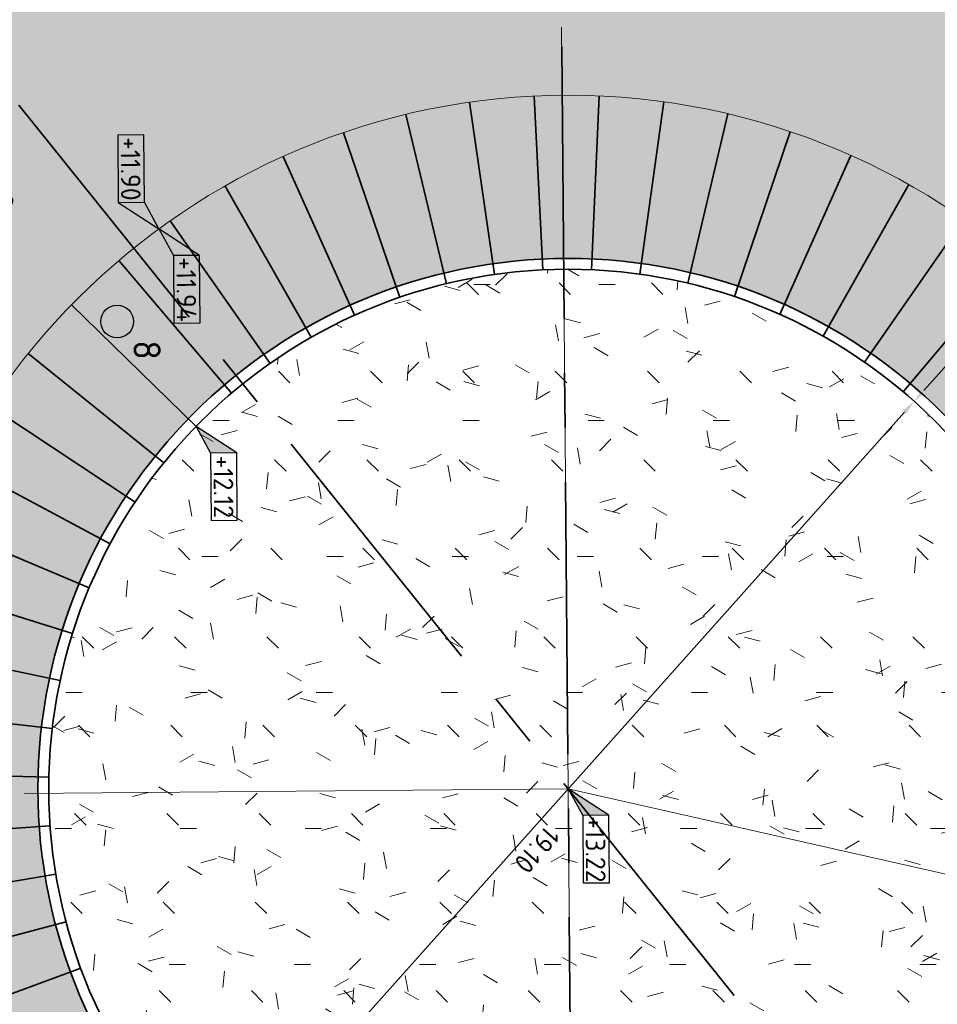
# Model space of a CAD drawing. Header units: metres. Extents: x 233373 to 233535, y 554162 to 554421.
# Tile 14 of 17: x 233421 to 233438, y 554234 to 554252. Entities that reach past the tile are written whole.
import ezdxf
from ezdxf.enums import TextEntityAlignment as Align

# ---------------------------------------------------------------- set-up
doc = ezdxf.new("R2010")
doc.units = ezdxf.units.M
doc.linetypes.add('Xref_Ontwerp nieuwe situatie$0$AM-AS', pattern=[16, 10, -2, 2, -2])
doc.linetypes.add('XX-CENTER', pattern=[8, 5, -1, 1, -1])
doc.layers.get('Defpoints').update_dxf_attribs({"color": 241})
for name, color, linetype, lineweight, true_color in [('N-WE-GR-GRAS-A', 7, 'Continuous', 5, 0x99cc00), ('N-WE-MO-ONDERZOEK_BORING-SD', 30, 'Continuous', 25, 0xff7f00), ('N-WE-VH-VERHARDING_ASFALT_HOOFDRIJBAAN-A', 7, 'Continuous', 5, 0xc7c7c7), ('N-WE-VH-VERHARDING_COBBLESTONE-A', 7, 'Continuous', 18, 0xffccd9)]:
    doc.layers.add(name, color=color, linetype=linetype, lineweight=lineweight, true_color=true_color)
for name, color, linetype, lineweight in [('N-WE-VH-KANTOPSLUITING_ACHTERKANTBAND-G', 7, 'Continuous', 35), ('N-WE-VH-KANTOPSLUITING_ELEMENT-G', 7, 'Continuous', 35), ('N-WE-VH-KANTOPSLUITING_VOORKANTBAND-G', 7, 'Continuous', 18), ('X-XX-AL-AANPIJLING-G', 7, 'Continuous', 18), ('X-XX-AL-AANPIJLING-M', 7, 'Continuous', 18), ('X-XX-AL-HOOGTELABEL_KANTOPSLUITING-S', 7, 'Continuous', 25), ('X-XX-AL-M', 7, 'Continuous', 18), ('X-XX-AL-VERWIJZING_DOORSNEDE_DWP-G', 7, 'XX-CENTER', 35)]:
    doc.layers.add(name, color=color, linetype=linetype, lineweight=lineweight)
doc.layers.add('N1-WE-AM-AS_WEG-G', color=1, linetype='Xref_Ontwerp nieuwe situatie$0$AM-AS', lineweight=18, plot=False)
doc.styles.add('NLCS-ISO', font='NLCS-ISO.ttf')
doc.styles.add('NLCS-ISO-ANNOTATIEF-T18', font='NLCS-ISO.ttf', dxfattribs={"height": 1.8})
doc.styles.add('NLCS-ISO-ANNOTATIEF-T25', font='NLCS-ISO.ttf', dxfattribs={"height": 2.5})
doc.styles.add('Xref_Ontwerp nieuwe situatie$0$NLCS-ISO', font='NLCS-ISO.ttf')
doc.dimstyles.new('NLCS-ANNOTATIEF-T18-PIJL-A', dxfattribs={"dimtxt": 1.8, "dimasz": 1.35, "dimexe": 2, "dimexo": 2, "dimgap": 0.7, "dimtad": 1, "dimlfac": -1, "dimzin": 0, "dimdsep": 46, "dimtxsty": 'NLCS-ISO-ANNOTATIEF-T18', "dimcen": 0, "dimdle": 2, "dimclrd": 256, "dimclre": 256, "dimclrt": 256, "dimazin": 0, "dimtfac": 1, "dimtofl": 0, "dimtmove": 0, "dimatfit": 3, "dimfxl": 1, "dimtfillclr": 256, "dimtolj": 1, "dimtzin": 0, "dimlwd": 13, "dimlwe": 18, "dimarcsym": 0})
doc.dimstyles.new('NLCS-ANNOTATIEF-T25-PIJL_L2_H3', dxfattribs={"dimtxt": 2.5, "dimasz": 2.5, "dimexe": 2, "dimexo": 2, "dimgap": 0.7, "dimtad": 1, "dimzin": 0, "dimdsep": 46, "dimtxsty": 'NLCS-ISO-ANNOTATIEF-T25', "dimcen": 0, "dimdle": 2, "dimclrd": 256, "dimclre": 256, "dimclrt": 256, "dimadec": 3, "dimazin": 0, "dimtfac": 1, "dimtdec": 3, "dimtofl": 0, "dimtmove": 0, "dimatfit": 3, "dimfxl": 2, "dimfxlon": 1, "dimtfillclr": 256, "dimtolj": 1, "dimtzin": 0, "dimlwd": -1, "dimlwe": -1, "dimarcsym": 0})
pattern_1 = [(0, (0, 0), (2.5, 2.5), [0.3, -2]), (45, (1, 0.5), (-0.2828427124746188, 4.666904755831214), [0.3, -2]), (29.99999999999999, (0.2, 0.3), (0.5686533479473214, 3.215063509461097), [0.3, -2]), (15, (0.8, 1.2), (0.9640675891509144, 1.811235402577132), [0.3, -2]), (135, (0.4, 5), (-0.07071067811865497, -1.626345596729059), [0.3, -2]), (150, (3, 1), (0.5392304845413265, -1.466025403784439), [0.3, -2]), (165, (0.6000000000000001, 0.1), (0.358630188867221, -1.752536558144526), [0.3, -2]), (85, (1, 1), (-2.18169349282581, 2.600041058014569), [0.3, -2]), (99.99999999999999, (0, 0), (-2.780294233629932, 1.946782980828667), [0.3, -2])]

# ---------------------------------------------------------------- blocks, each defined once
blk = doc.blocks.new('SAL-HOOGTELABEL_KANTOPSLUITING_02-SO')
for p, q in [((2.460741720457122, 3.713202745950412), (0, 0)), ((2.460741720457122, 3.713202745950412), (2.460741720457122, 1.312415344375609)), ((8.664244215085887, 3.713202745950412), (2.460741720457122, 3.713202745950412)), ((8.664244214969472, 1.312415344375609), (8.664244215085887, 3.713202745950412)), ((0, 0), (2.460741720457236, 1.312415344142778)), ((2.460741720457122, 1.312415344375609), (8.664244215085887, 1.312415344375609))]:
    blk.add_line(p, q)
blk.add_solid([(2.460741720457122, 3.713202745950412), (0, 0), (2.460741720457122, 1.312415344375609)])
at = {"style": 'Xref_Ontwerp nieuwe situatie$0$NLCS-ISO'}
blk.add_attdef('...', text='', height=1.8, dxfattribs=at).set_placement((5.582316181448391, 2.472649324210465), align=Align.MIDDLE)
blk = doc.blocks.new('SAL-HOOGTELABEL_KANTOPSLUITING_03-SO')
for p, q in [((0, -2.328306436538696e-10), (-2.460741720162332, -1.312415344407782)), ((-2.460741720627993, -3.713202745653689), (0, -2.328306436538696e-10)), ((-8.664244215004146, -1.312415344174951), (-8.664244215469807, -3.71320274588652)), ((-2.460741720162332, -1.312415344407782), (-8.664244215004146, -1.312415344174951)), ((-2.460741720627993, -3.713202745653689), (-2.460741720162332, -1.312415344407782)), ((-8.664244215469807, -3.71320274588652), (-2.460741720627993, -3.713202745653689))]:
    blk.add_line(p, q)
blk.add_solid([(-2.460741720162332, -1.312415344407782), (0, -2.328306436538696e-10), (-2.460741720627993, -3.713202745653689)])
at = {"style": 'Xref_Ontwerp nieuwe situatie$0$NLCS-ISO'}
blk.add_attdef('...', text='', height=1.8, dxfattribs=at).set_placement((-5.542669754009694, -2.552968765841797), align=Align.MIDDLE)
blk = doc.blocks.new('*D50')
at = {"layer": 'Defpoints', "color": 0, "transparency": 16777216}
for p in [(233431.4371025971, 554238.2287768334), (233437.639648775, 554227.0891663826)]:
    blk.add_point(p, dxfattribs=at)
at = {"layer": 'X-XX-AL-AANPIJLING-G', "lineweight": 13, "transparency": 16777216}
blk.add_line((233438.6515151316, 554225.2718809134), (233437.7709968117, 554226.8532687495), dxfattribs=at)
at = {"layer": 'X-XX-AL-AANPIJLING-G', "transparency": 16777216}
blk.add_solid([(233437.8103130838, 554226.875160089), (233437.7316805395, 554226.8313774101), (233437.639648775, 554227.0891663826)], dxfattribs=at)
at = {"layer": 'X-XX-AL-AANPIJLING-G', "transparency": 16777216, "insert": (233438.5565123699, 554226.1002977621), "char_height": 0.36, "attachment_point": 5, "rotation": 299.10910385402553, "style": 'NLCS-ISO-ANNOTATIEF-T18'}
blk.add_mtext('\\A1;R12.75', dxfattribs=at)
blk = doc.blocks.new('*D51')
at = {"layer": 'Defpoints', "color": 0, "transparency": 16777216}
for p in [(233431.4371025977, 554238.228776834), (233436.1802289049, 554229.7102527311)]:
    blk.add_point(p, dxfattribs=at)
at = {"layer": 'X-XX-AL-AANPIJLING-G', "lineweight": 13, "transparency": 16777216}
blk.add_line((233437.1045304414, 554228.0502326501), (233436.311577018, 554229.4743551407), dxfattribs=at)
at = {"layer": 'X-XX-AL-AANPIJLING-G', "transparency": 16777216}
blk.add_solid([(233436.3508932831, 554229.4962464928), (233436.2722607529, 554229.4524637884), (233436.1802289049, 554229.7102527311)], dxfattribs=at)
at = {"layer": 'X-XX-AL-AANPIJLING-G', "transparency": 16777216, "insert": (233437.0533101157, 554228.8000169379), "char_height": 0.36, "attachment_point": 5, "rotation": 299.1091224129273, "style": 'NLCS-ISO-ANNOTATIEF-T18'}
blk.add_mtext('\\A1;R9.75', dxfattribs=at)
blk = doc.blocks.new('*D63')
at = {"layer": 'Defpoints', "color": 0, "transparency": 16777216}
for p in [(233431.437102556, 554238.2287781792), (233442.0666862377, 554223.702527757)]:
    blk.add_point(p, dxfattribs=at)
at = {"layer": 'X-XX-AL-AANPIJLING-G', "lineweight": 13, "transparency": 16777216}
blk.add_line((233440.8383787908, 554225.3811166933), (233441.9072424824, 554223.920421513), dxfattribs=at)
at = {"layer": 'X-XX-AL-AANPIJLING-G', "transparency": 16777216}
blk.add_solid([(233441.9435581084, 554223.9469954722), (233441.8709268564, 554223.8938475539), (233442.0666862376, 554223.7025277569)], dxfattribs=at)
at = {"layer": 'X-XX-AL-AANPIJLING-G', "transparency": 16777216, "insert": (233441.5513332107, 554224.9486863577), "char_height": 0.36, "attachment_point": 5, "rotation": 306.1947998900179, "style": 'NLCS-ISO-ANNOTATIEF-T18'}
blk.add_mtext('\\A1;R18.00', dxfattribs=at)
blk = doc.blocks.new('*D66')
at = {"layer": 'Defpoints', "color": 0, "transparency": 16777216}
for p in [(233437.7982665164, 554245.3518458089), (233437.7982665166, 554245.3518458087), (233425.0759385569, 554231.105710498)]:
    blk.add_point(p, dxfattribs=at)
at = {"layer": 'X-XX-AL-AANPIJLING-M', "lineweight": 13, "transparency": 16777216}
blk.add_line((233425.2557829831, 554231.3070956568), (233437.6184220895, 554245.1504606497), dxfattribs=at)
at = {"layer": 'X-XX-AL-AANPIJLING-M', "transparency": 16777216}
for points in [[(233437.6519862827, 554245.1204865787), (233437.5848578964, 554245.1804347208), (233437.7982665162, 554245.3518458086)], [(233425.2893471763, 554231.2771215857), (233425.22221879, 554231.337069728), (233425.0759385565, 554231.1057104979)]]:
    blk.add_solid(points, dxfattribs=at)
at = {"layer": 'X-XX-AL-AANPIJLING-M', "transparency": 16777216, "insert": (233430.8635761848, 554237.1061428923), "char_height": 0.36, "attachment_point": 5, "rotation": 228.23396231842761, "style": 'NLCS-ISO-ANNOTATIEF-T18'}
blk.add_mtext('\\A1;19.10', dxfattribs=at)
blk = doc.blocks.new('*D67')
at = {"layer": 'Defpoints', "color": 0, "transparency": 16777216}
for p in [(233439.9297560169, 554247.7386328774), (233439.9297560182, 554247.7386328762), (233437.7982665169, 554245.3518458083)]:
    blk.add_point(p, dxfattribs=at)
at = {"layer": 'X-XX-AL-AANPIJLING-M', "lineweight": 13, "transparency": 16777216}
blk.add_line((233437.9781109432, 554245.553230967), (233439.7499115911, 554247.5372477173), dxfattribs=at)
at = {"layer": 'X-XX-AL-AANPIJLING-M', "transparency": 16777216}
for points in [[(233439.7834757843, 554247.5072736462), (233439.716347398, 554247.5672217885), (233439.9297560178, 554247.7386328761)], [(233438.0116751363, 554245.5232568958), (233437.94454675, 554245.5832050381), (233437.7982665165, 554245.3518458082)]]:
    blk.add_solid(points, dxfattribs=at)
at = {"layer": 'X-XX-AL-AANPIJLING-M', "transparency": 16777216, "insert": (233439.102689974, 554246.3320903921), "char_height": 0.36, "attachment_point": 5, "rotation": 228.23396231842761, "style": 'NLCS-ISO-ANNOTATIEF-T18'}
blk.add_mtext('\\A1;3.20', dxfattribs=at)
blk = doc.blocks.new('*U14')
at = {"layer": 'N-WE-VH-KANTOPSLUITING_ELEMENT-G', "ltscale": 0.2}
blk.add_line((9.549999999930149, -9.54998258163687), (12.75, -9.549982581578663), dxfattribs=at)
blk = doc.blocks.new('*U15')
at = {"layer": 'N-WE-VH-KANTOPSLUITING_ELEMENT-G', "color": 0, "linetype": 'ByBlock', "lineweight": -2, "transparency": 16777216}
for p, rotation in [((233421.9840625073, 554236.8712344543), 98.17265704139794), ((233421.8985007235, 554237.7618062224), 92.8030525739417), ((233421.896654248, 554238.6564768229), 87.43344810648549), ((233421.9785392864, 554239.5473941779), 82.0638436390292), ((233422.1525886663, 554235.9925776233), 103.5422615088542), ((233422.1434371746, 554240.4267391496), 76.69423917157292), ((233422.3899006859, 554241.2867941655), 71.32463470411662), ((233422.4026001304, 554235.1335472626), 108.9118659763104), ((233422.7319026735, 554234.3016826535), 114.2814704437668), ((233422.7157667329, 554242.1200109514), 65.9550302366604), ((233423.1376061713, 554233.5042846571), 119.651074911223), ((233423.1181753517, 554242.9190767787), 60.58542576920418), ((233423.5935948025, 554243.6769786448), 55.21582130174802), ((233423.6161499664, 554232.7483516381), 125.0206793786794), ((233424.1378525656, 554244.3870648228), 49.84621683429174), ((233424.1633341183, 554232.0405180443), 130.3902838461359), ((233424.7743562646, 554231.386996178), 135.7598883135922), ((233425.4438537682, 554230.7935216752), 141.1294927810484), ((233426.1659507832, 554230.2653031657), 146.4990972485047), ((233426.934309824, 554229.8069765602), 151.8687017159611), ((233427.7421873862, 554229.422564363), 157.2383061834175), ((233428.582493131, 554229.1154403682), 162.6079106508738), ((233429.4478521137, 554228.8883000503), 167.9775151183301), ((233430.3306695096, 554228.7431369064), 173.3471195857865), ((233431.2231972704, 554228.6812249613), 178.7167240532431), ((233432.1176021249, 554228.7031075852), 184.0863285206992), ((233433.0060343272, 554228.8085927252), 189.4559329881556), ((233433.8806965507, 554228.9967545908), 194.825537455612), ((233434.7339123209, 554229.265941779), 200.1951419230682)]:
    blk.add_blockref('*U14', p, dxfattribs=dict(at, rotation=rotation))
blk = doc.blocks.new('SMO-BODEM_BORING-SO')
h = blk.add_hatch(color=256)
edge = h.paths.add_edge_path()
edge.add_arc((0, 0), 1.501469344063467, 0, 360)
at = {"color": 0, "linetype": 'Continuous'}
blk.add_circle((0, 0), 1.501469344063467, dxfattribs=at)
at = {"style": 'NLCS-ISO'}
blk.add_attdef('NR', (1.724038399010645, 1.494310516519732), '', height=2.5, dxfattribs=at)
blk = doc.blocks.new('*D36')
at = {"layer": 'Defpoints', "color": 0, "transparency": 16777216}
for p in [(233418.5554652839, 554250.8011057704), (233431.4371025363, 554238.2287781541)]:
    blk.add_point(p, dxfattribs=at)
at = {"layer": 'X-XX-AL-M', "transparency": 16777216}
blk.add_line((233420.9743505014, 554248.440302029), (233418.9132885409, 554250.4518744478), dxfattribs=at)
blk.add_solid([(233418.9714937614, 554250.5115116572), (233418.8550833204, 554250.3922372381), (233418.5554652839, 554250.8011057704)], dxfattribs=at)
at = {"layer": 'X-XX-AL-M', "transparency": 16777216, "insert": (233420.3951315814, 554249.5505747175), "char_height": 0.5, "attachment_point": 5, "rotation": 315.69620841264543, "style": 'NLCS-ISO-ANNOTATIEF-T25'}
blk.add_mtext('\\A1;R=18.00', dxfattribs=at)

msp = doc.modelspace()

# ---------------------------------------------------------------- hatches: boundary and pattern name
at = {"layer": 'N-WE-GR-GRAS-A'}
h = msp.add_hatch(dxfattribs=at)
h.set_pattern_fill('AGR-GRAS_01', color=256, scale=0.1, pattern_type=2)
h.set_pattern_definition(pattern_1)
edge = h.paths.add_edge_path()
edge.add_line((233424.9388623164, 554262.5410664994), (233424.9303061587, 554263.5410298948))
edge.add_line((233424.9303061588, 554263.5410298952), (233425.7202772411, 554263.5477892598))
edge.add_line((233425.7202772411, 554263.5477892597), (233425.6874814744, 554267.3806505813))
edge.add_line((233425.6874814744, 554267.3806505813), (233425.6849146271, 554267.6806395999))
edge.add_line((233425.684914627, 554267.6806395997), (233425.6360654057, 554273.3896780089))
edge.add_arc((233525.6324049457, 554274.2452937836), 99.99999999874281, 174.7795743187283, 180.4902377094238, ccw=False)
edge.add_line((233426.0472024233, 554283.3440540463), (233426.9258540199, 554292.9608254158))
edge.add_arc((233327.3406514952, 554302.0595856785), 100.0000000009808, 354.7795743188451, 360.3595577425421)
edge.add_line((233427.3386824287, 554302.6871282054), (233427.2984975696, 554309.0905297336))
edge.add_line((233427.2984975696, 554309.0905297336), (233422.6111318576, 554309.0611139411))
edge.add_line((233422.6111318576, 554309.0611139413), (233422.6165077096, 554297.3821639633))
edge.add_line((233422.6165077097, 554297.3821639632), (233422.3248455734, 554287.0322430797))
edge.add_line((233422.3248455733, 554287.0322430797), (233421.142538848, 554277.7108655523))
edge.add_line((233421.1425388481, 554277.7108655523), (233420.2591423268, 554272.2491907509))
edge.add_line((233420.2591423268, 554272.2491907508), (233419.8205365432, 554269.537472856))
edge.add_arc((233405.0129786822, 554271.9325156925), 14.99999999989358, 308.794621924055, 350.81228535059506, ccw=False)
edge.add_line((233414.4109385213, 554260.2415640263), (233411.3622034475, 554257.7907892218))
edge.add_line((233411.3622034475, 554257.7907892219), (233407.8549179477, 554254.9714012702))
edge.add_arc((233415.373285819, 554245.6186399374), 11.99999999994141, 128.7946219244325, 180.4902377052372)
edge.add_line((233403.3737250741, 554245.5159660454), (233403.380013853, 554244.7809929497))
edge.add_line((233403.380013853, 554244.7809929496), (233403.605005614, 554244.7829180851))
edge.add_line((233403.605005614, 554244.7829180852), (233405.9257560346, 554244.802775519))
edge.add_arc((233405.8041730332, 554259.0122553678), 14.21000000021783, 270.4902377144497, 320.9644589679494)
edge.add_arc((233431.4371025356, 554238.2287781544), 18.78999999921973, 126.17553146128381, 140.9644589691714, ccw=False)
edge.add_arc((233413.7292726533, 554262.4451519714), 11.21000000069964, 306.1755314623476, 360.4902377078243)
h = msp.add_hatch(dxfattribs=at)
h.set_pattern_fill('AGR-GRAS_01', color=256, scale=0.1, pattern_type=2)
h.set_pattern_definition(pattern_1)
edge = h.paths.add_edge_path()
edge.add_line((233424.9388623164, 554262.5410664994), (233424.9303061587, 554263.5410298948))
edge.add_line((233424.9303061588, 554263.5410298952), (233425.7202772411, 554263.5477892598))
edge.add_line((233425.7202772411, 554263.5477892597), (233425.6874814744, 554267.3806505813))
edge.add_line((233425.6874814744, 554267.3806505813), (233425.6849146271, 554267.6806395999))
edge.add_line((233425.684914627, 554267.6806395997), (233425.6360654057, 554273.3896780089))
edge.add_arc((233525.6324049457, 554274.2452937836), 99.99999999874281, 174.7795743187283, 180.4902377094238, ccw=False)
edge.add_line((233426.0472024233, 554283.3440540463), (233426.9258540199, 554292.9608254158))
edge.add_arc((233327.3406514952, 554302.0595856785), 100.0000000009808, 354.7795743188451, 360.3595577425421)
edge.add_line((233427.3386824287, 554302.6871282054), (233427.2984975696, 554309.0905297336))
edge.add_line((233427.2984975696, 554309.0905297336), (233422.6111318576, 554309.0611139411))
edge.add_line((233422.6111318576, 554309.0611139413), (233422.6165077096, 554297.3821639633))
edge.add_line((233422.6165077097, 554297.3821639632), (233422.3248455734, 554287.0322430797))
edge.add_line((233422.3248455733, 554287.0322430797), (233421.142538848, 554277.7108655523))
edge.add_line((233421.1425388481, 554277.7108655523), (233420.2591423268, 554272.2491907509))
edge.add_line((233420.2591423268, 554272.2491907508), (233419.8205365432, 554269.537472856))
edge.add_arc((233405.0129786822, 554271.9325156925), 14.99999999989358, 308.794621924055, 350.81228535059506, ccw=False)
edge.add_line((233414.4109385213, 554260.2415640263), (233411.3622034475, 554257.7907892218))
edge.add_line((233411.3622034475, 554257.7907892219), (233407.8549179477, 554254.9714012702))
edge.add_arc((233415.373285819, 554245.6186399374), 11.99999999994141, 128.7946219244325, 180.4902377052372)
edge.add_line((233403.3737250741, 554245.5159660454), (233403.380013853, 554244.7809929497))
edge.add_line((233403.380013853, 554244.7809929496), (233403.605005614, 554244.7829180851))
edge.add_line((233403.605005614, 554244.7829180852), (233405.9257560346, 554244.802775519))
edge.add_arc((233405.8041730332, 554259.0122553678), 14.21000000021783, 270.4902377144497, 320.9644589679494)
edge.add_arc((233431.4371025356, 554238.2287781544), 18.78999999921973, 126.17553146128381, 140.9644589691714, ccw=False)
edge.add_arc((233413.7292726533, 554262.4451519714), 11.21000000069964, 306.1755314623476, 360.4902377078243)
h = msp.add_hatch(dxfattribs=at)
h.set_pattern_fill('AGR-GRAS_01', color=256, scale=0.1, pattern_type=2)
h.set_pattern_definition(pattern_1)
edge = h.paths.add_edge_path()
edge.add_arc((233431.4371025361, 554238.2287781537), 9.55, 0, 360)
h = msp.add_hatch(dxfattribs=at)
h.set_pattern_fill('AGR-GRAS_01', color=256, scale=0.1, pattern_type=2)
h.set_pattern_definition(pattern_1)
edge = h.paths.add_edge_path()
edge.add_arc((233431.4371025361, 554238.2287781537), 9.55, 0, 360)
at = {"layer": 'N-WE-VH-VERHARDING_ASFALT_HOOFDRIJBAAN-A'}
h = msp.add_hatch(color=256, dxfattribs=at)
h.dxf.hatch_style = 1
edge = h.paths.add_edge_path(flags=16)
edge.add_arc((233431.4371208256, 554238.2245143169), 12.75000000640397, 89.9999770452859, 90.49020252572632, ccw=False)
edge.add_arc((233431.4371208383, 554238.2245143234), 12.7499999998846, -12.71785530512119, 89.99997710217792, ccw=False)
edge.add_arc((233431.4371208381, 554238.2245143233), 12.75000000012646, 270.490315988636, 347.2821446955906, ccw=False)
edge.add_arc((233431.4371208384, 554238.2245143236), 12.75000000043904, 180.4870419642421, 270.4903159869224, ccw=False)
edge.add_arc((233431.4371208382, 554238.2245143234), 12.75000000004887, 90.49020258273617, 180.487041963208, ccw=False)
edge = h.paths.add_edge_path()
edge.add_arc((233431.7494380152, 554201.72585054), 1.499999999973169, 180.4902377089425, 360.4902377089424)
edge.add_line((233433.2493831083, 554201.7386847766), (233433.1039284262, 554218.7380624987))
edge.add_arc((233432.6039467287, 554218.73378442), 0.4999999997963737, 0.4902377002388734, 90.49023774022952)
edge.add_line((233432.5996686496, 554219.2337661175), (233430.5997418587, 554219.2166538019))
edge.add_arc((233430.6040199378, 554218.716672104), 0.5000000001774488, 90.49023773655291, 180.490237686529)
edge.add_line((233430.10403824, 554218.7123940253), (233430.2494929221, 554201.7130163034))
edge = h.paths.add_edge_path()
edge.add_arc((233430.2703242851, 554257.7152444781), 0.4999999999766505, 180.4902026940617, 270.4902377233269)
edge.add_line((233430.2746023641, 554257.2152627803), (233432.2745346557, 554257.232375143))
edge.add_arc((233432.2702565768, 554257.7323568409), 0.5000000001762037, 270.4902377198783, 360.4902376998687)
edge.add_line((233432.7702382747, 554257.7366349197), (233432.6932328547, 554266.7363054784))
edge.add_arc((233431.1932877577, 554266.7234717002), 1.5000000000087, 0.4902201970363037, 180.4902201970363)
edge.add_line((233429.6933426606, 554266.710637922), (233429.7703425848, 554257.7109667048))
edge = h.paths.add_edge_path()
edge.add_arc((233452.7221481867, 554263.4425160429), 15.14999999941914, 200.253207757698, 229.8342624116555)
edge.add_arc((233431.4371208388, 554238.2245143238), 17.84999999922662, 17.282144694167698, 49.834262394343, ccw=False)
edge.add_arc((233460.0827235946, 554247.1368340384), 12.14999999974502, 197.2821447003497, 257.1777921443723)
edge.add_line((233457.3863172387, 554235.2898136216), (233457.3863127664, 554235.2897939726))
edge.add_line((233457.3863127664, 554235.2897939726), (233460.02007095, 554234.6953884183))
edge.add_line((233460.02007095, 554234.6953884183), (233458.7652147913, 554229.1352323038))
edge.add_line((233458.7652147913, 554229.1352323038), (233457.7897488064, 554229.355382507))
edge.add_arc((233454.4544732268, 554214.5770728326), 15.1500000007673, 77.28214469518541, 127.9595998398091)
edge.add_line((233445.1356221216, 554226.5220095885), (233445.1252063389, 554226.5353605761))
edge.add_arc((233431.4371282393, 554238.2245079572), 17.99999023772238, 319.2274101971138, 319.5038140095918, ccw=False)
edge.add_arc((233454.4544732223, 554214.5770728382), 15.14999999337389, 128.2815158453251, 134.2264135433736)
edge.add_arc((233431.4371208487, 554238.2245143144), 17.84999998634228, 306.1756133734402, 314.2264135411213, ccw=False)
edge.add_arc((233449.1449853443, 554214.0081658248), 12.14999999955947, 126.1756133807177, 180.4902377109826)
edge.add_line((233436.9954300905, 554213.9042085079), (233437.0039862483, 554212.9042451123))
edge.add_line((233437.0039862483, 554212.9042451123), (233437.1539807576, 554212.9055285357))
edge.add_line((233437.1539807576, 554212.9055285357), (233437.2253777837, 554204.5613143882))
edge.add_arc((233337.2290382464, 554203.7056986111), 99.99999999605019, -5.22035542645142, 0.4902377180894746, ccw=False)
edge.add_line((233436.8142519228, 554194.6070604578), (233435.8942052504, 554184.5370870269))
edge.add_arc((233535.4794189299, 554175.4384488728), 99.99999999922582, 174.779644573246, 180.7881553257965)
edge.add_line((233435.4888800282, 554174.0629017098), (233435.5180198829, 554171.9446829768))
edge.add_line((233435.5180198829, 554171.9446829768), (233435.5643706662, 554170.1920369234))
edge.add_line((233435.5643706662, 554170.1920369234), (233428.465328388, 554170.0042944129))
edge.add_arc((233328.4687045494, 554169.1825736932), 100.0000000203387, 0.4708165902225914, 6.20083084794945)
edge.add_line((233427.8836443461, 554179.9839508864), (233426.307418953, 554194.4913928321))
edge.add_arc((233525.7223587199, 554205.2927700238), 99.9999999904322, 180.4902377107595, 186.2008308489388, ccw=False)
edge.add_line((233425.7260191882, 554204.4371542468), (233425.6637183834, 554211.7182874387))
edge.add_line((233425.6637183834, 554211.7182874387), (233425.8137128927, 554211.7195708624))
edge.add_line((233425.8137128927, 554211.7195708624), (233425.8051567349, 554212.7195342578))
edge.add_arc((233410.6557112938, 554212.5899084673), 15.15000000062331, 0.490237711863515, 44.59997310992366)
edge.add_line((233421.4429108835, 554223.227522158), (233416.2833425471, 554228.5104521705))
edge.add_arc((233407.5904660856, 554220.0218481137), 12.15000000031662, 44.31883662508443, 90.49069668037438)
edge.add_line((233407.4864114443, 554232.1714025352), (233403.4883492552, 554232.1371932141))
edge.add_line((233403.4883492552, 554232.1371932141), (233403.4896326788, 554231.9871987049))
edge.add_line((233403.4896326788, 554231.9871987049), (233399.4896022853, 554231.9530841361))
edge.add_line((233399.4896022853, 554231.9530841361), (233392.9898122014, 554231.8974688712))
edge.add_line((233392.9898122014, 554231.8974688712), (233392.4899308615, 554231.8931857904))
edge.add_line((233392.4899308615, 554231.8931857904), (233392.451381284, 554236.3929149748))
edge.add_line((233392.451381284, 554236.3929149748), (233411.9506515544, 554236.559759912))
edge.add_arc((233411.9463734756, 554237.0597416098), 0.5000000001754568, 270.4902377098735, 360.4902377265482)
edge.add_line((233412.4463551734, 554237.0640196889), (233412.4292428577, 554239.0639464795))
edge.add_arc((233411.9292611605, 554239.0596684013), 0.499999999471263, 0.490237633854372, 90.49023775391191)
edge.add_line((233411.9249830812, 554239.5596500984), (233392.425680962, 554239.3928048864))
edge.add_line((233392.425680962, 554239.3928048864), (233392.3871296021, 554243.892742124))
edge.add_line((233392.3871296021, 554243.892742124), (233392.8871749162, 554243.8970299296))
edge.add_line((233392.8871749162, 554243.8970299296), (233399.3869369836, 554243.9526449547))
edge.add_line((233399.3869369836, 554243.9526449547), (233403.3867915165, 554243.9867580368))
edge.add_line((233403.3867915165, 554243.9867580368), (233403.3880749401, 554243.8367635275))
edge.add_line((233403.3880749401, 554243.8367635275), (233405.9338171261, 554243.8585460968))
edge.add_arc((233405.804191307, 554259.0079915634), 15.15000003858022, 270.4902377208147, 320.8063904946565)
edge.add_line((233417.5456682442, 554249.4340571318), (233417.5457508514, 554249.4339897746))
edge.add_arc((233431.4371208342, 554238.2245143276), 17.84999999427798, 126.1755314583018, 141.0986188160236, ccw=False)
edge.add_arc((233413.7292909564, 554262.4408881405), 12.14999999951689, 306.1755314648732, 360.4902377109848)
edge.add_line((233425.8788462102, 554262.5448454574), (233425.8702900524, 554263.544808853))
edge.add_line((233425.8702900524, 554263.544808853), (233425.7202955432, 554263.5435254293))
edge.add_line((233425.7202955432, 554263.5435254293), (233425.6360837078, 554273.3854141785))
edge.add_arc((233525.6324232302, 554274.2410299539), 99.99999998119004, 174.7795743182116, 180.4902377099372, ccw=False)
edge.add_line((233426.0472207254, 554283.339790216), (233426.925872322, 554292.9565615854))
edge.add_arc((233327.3406697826, 554302.0553218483), 100.0000000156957, 354.7795743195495, 360.3595577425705)
edge.add_line((233427.3387007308, 554302.6828643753), (233427.304791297, 554308.086285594))
edge.add_line((233427.304791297, 554308.086285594), (233434.3921024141, 554308.1307623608))
edge.add_arc((233534.3899319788, 554308.7895743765), 99.99999975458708, 180.3774742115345, 186.2008308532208)
edge.add_line((233434.9749924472, 554297.9881972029), (233436.6157675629, 554282.8866451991))
edge.add_arc((233442.5806639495, 554283.5347278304), 6.000000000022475, 186.200830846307, 257.411370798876)
edge.add_line((233441.2729665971, 554277.6789676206), (233455.71954324, 554274.4527853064))
edge.add_line((233455.71954324, 554274.4527853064), (233454.7900648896, 554270.4486320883))
edge.add_line((233454.7900648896, 554270.4486320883), (233450.2107839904, 554271.4712684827))
edge.add_line((233450.2107839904, 554271.4712684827), (233450.0800142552, 554270.8856924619))
edge.add_arc((233448.0312884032, 554261.7116681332), 9.400000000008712, 77.41137079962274, 200.2532077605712)
edge.add_line((233439.2124720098, 554258.4576740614), (233438.5088430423, 554258.198046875))
at = {"layer": 'N-WE-VH-VERHARDING_COBBLESTONE-A'}
h = msp.add_hatch(color=256, dxfattribs=at)
h.paths.add_polyline_path([(233444.1871025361, 554238.2287781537, 1), (233418.6871025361, 554238.2287781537, 1)])
edge = h.paths.add_edge_path(flags=0)
edge.add_arc((233431.4371025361, 554238.2287781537), 9.75, 0, 180)
edge.add_arc((233431.4371025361, 554238.2287781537), 9.75, 180, 360)

# ---------------------------------------------------------------- linework, layer by layer
at = {"layer": 'N-WE-VH-KANTOPSLUITING_ACHTERKANTBAND-G', "ltscale": 0.5}
msp.add_circle((233431.4371025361, 554238.2287781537), 9.55, dxfattribs=at)
at = {"layer": 'N-WE-VH-KANTOPSLUITING_ELEMENT-G'}
msp.add_circle((233431.4371025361, 554238.2287781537), 9.75, dxfattribs=at)
at = {"layer": 'N-WE-VH-KANTOPSLUITING_VOORKANTBAND-G', "ltscale": 0.5}
msp.add_circle((233431.4371025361, 554238.2287781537), 12.75, dxfattribs=at)
at = {"layer": 'N1-WE-AM-AS_WEG-G'}
for p, q in [((233431.4371025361, 554238.2287781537), (233430.8306298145, 554309.1126958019)), ((233431.4371199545, 554238.2287783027), (233383.4461707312, 554237.8208220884))]:
    msp.add_line(p, q, dxfattribs=at)
at = {"layer": 'N1-WE-AM-AS_WEG-G', "flags": 128}
for points in [[(233431.4371025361, 554238.2287781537), (233459.3926245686, 554231.9195741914)], [(233431.4371199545, 554238.2287783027), (233432.0285974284, 554169.1024439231)]]:
    msp.add_lwpolyline(points, dxfattribs=at)
at = {"layer": 'X-XX-AL-VERWIJZING_DOORSNEDE_DWP-G'}
msp.add_line((233449.5276638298, 554215.724332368), (233407.6593171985, 554267.8080638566), dxfattribs=at)
at = {"layer": 'X-XX-AL-VERWIJZING_DOORSNEDE_DWP-G', "flags": 128}
msp.add_lwpolyline([(233430.9097453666, 554299.8657501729), (233432.0113236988, 554171.1118976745)], dxfattribs=at)

# ---------------------------------------------------------------- block references
at = {"layer": 'N-WE-MO-ONDERZOEK_BORING-SD', "xscale": 0.2, "yscale": 0.2, "zscale": 0.2, "rotation": 269.9999771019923}
msp.add_blockref('SMO-BODEM_BORING-SO', (233423.1447506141, 554246.8184974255), dxfattribs=at).add_auto_attribs({'NR': '8'})
at = {"layer": 'N-WE-VH-KANTOPSLUITING_ELEMENT-G', "rotation": 359.9999771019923}
msp.add_blockref('*U15', (-0.2214707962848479, 0.09323833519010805), dxfattribs=at)
at = {"layer": 'X-XX-AL-HOOGTELABEL_KANTOPSLUITING-S'}
for name, p, xscale, yscale, zscale, rotation, values in [('SAL-HOOGTELABEL_KANTOPSLUITING_03-SO', (233423.9112748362, 554248.5207370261), 0.2, 0.2, 0.2, 270.4902377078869, {'...': '+11.90'}), ('SAL-HOOGTELABEL_KANTOPSLUITING_02-SO', (233423.9112748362, 554248.520737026), 0.1999999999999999, 0.1999999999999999, 0.1999999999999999, 270.4902377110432, {'...': '+11.94'}), ('SAL-HOOGTELABEL_KANTOPSLUITING_02-SO', (233424.5952595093, 554244.8914866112), 0.1999999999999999, 0.1999999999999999, 0.1999999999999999, 270.4902377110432, {'...': '+12.12'}), ('SAL-HOOGTELABEL_KANTOPSLUITING_02-SO', (233431.4371199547, 554238.2287783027), 0.1999999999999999, 0.1999999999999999, 0.1999999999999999, 270.4902377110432, {'...': '+13.22'})]:
    msp.add_blockref(name, p, dxfattribs=dict(at, xscale=xscale, yscale=yscale, zscale=zscale, rotation=rotation)).add_auto_attribs(values)

# ---------------------------------------------------------------- dimensions: what is measured, and where the dimension line sits
at = {"layer": 'X-XX-AL-AANPIJLING-G'}
dim = msp.add_radius_dim(center=(233431.437102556, 554238.2287781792), mpoint=(233442.0666862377, 554223.702527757), dimstyle='NLCS-ANNOTATIEF-T18-PIJL-A', dxfattribs=at)
dim.commit()
dim.dimension.update_dxf_attribs({"geometry": '*D63', "text_midpoint": (233441.2930887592, 554224.7597159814), "dimtype": 164})
for center, mpoint, picture, middle in [((233431.4371025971, 554238.2287768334), (233437.639648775, 554227.0891663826), '*D50', (233438.5565123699, 554226.1002977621)), ((233431.4371025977, 554238.228776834), (233436.1802289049, 554229.7102527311), '*D51', (233437.0533101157, 554228.8000169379))]:
    dim = msp.add_radius_dim(center=center, mpoint=mpoint, dimstyle='NLCS-ANNOTATIEF-T18-PIJL-A', dxfattribs=at)
    dim.commit()
    dim.dimension.update_dxf_attribs({"geometry": picture, "text_midpoint": middle})
at = {"layer": 'X-XX-AL-AANPIJLING-M'}
dim = msp.add_linear_dim(base=(233439.9297560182, 554247.7386328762), p1=(233437.7982665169, 554245.3518458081), p2=(233439.9297560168, 554247.7386328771), angle=228.2339623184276, dimstyle='NLCS-ANNOTATIEF-T18-PIJL-A', dxfattribs=at)
dim.commit()
dim.dimension.update_dxf_attribs({"geometry": '*D67', "text_midpoint": (233439.1026899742, 554246.3320903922)})
dim = msp.add_linear_dim(base=(233437.7982665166, 554245.3518458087), p1=(233425.0759385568, 554231.1057104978), p2=(233437.7982665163, 554245.3518458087), angle=228.2339623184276, dimstyle='NLCS-ANNOTATIEF-T18-PIJL-A', dxfattribs=at)
dim.commit()
dim.dimension.update_dxf_attribs({"geometry": '*D66', "text_midpoint": (233430.6248974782, 554237.3192918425), "dimtype": 160})
at = {"layer": 'X-XX-AL-M'}
dim = msp.add_radius_dim(center=(233431.4371025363, 554238.2287781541), mpoint=(233418.5554652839, 554250.8011057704), dimstyle='NLCS-ANNOTATIEF-T25-PIJL_L2_H3', override={"dimpost": 'R=<>'}, dxfattribs=at)
dim.commit()
dim.dimension.update_dxf_attribs({"geometry": '*D36', "text_midpoint": (233420.1227311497, 554249.271472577), "dimtype": 164})

doc.saveas('drawing.dxf')
